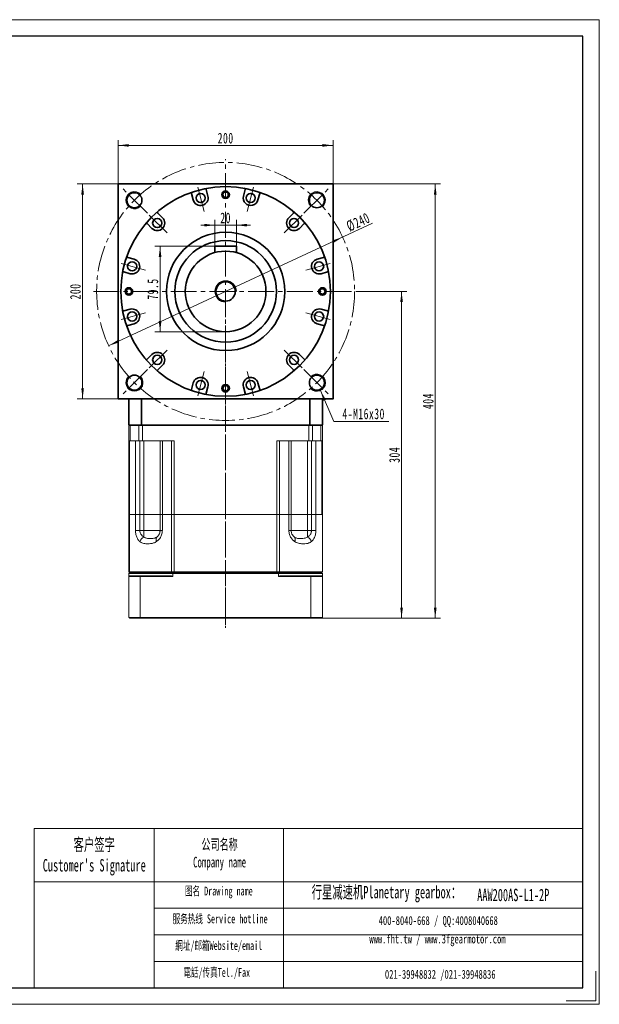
# Model space of a CAD drawing. Header units: millimetres. Extents: x 1957 to 3252, y -88 to 853.
# Tile 3 of 3: x 2713 to 3252, y -88 to 828. Entities that reach past the tile are written whole.
import ezdxf

# ---------------------------------------------------------------- set-up
doc = ezdxf.new("R2010")
doc.units = ezdxf.units.MM
doc.header["$LTSCALE"] = 2
doc.linetypes.add('CENTER', pattern=[10.16, 6.35, -1.27, 1.27, -1.27])
doc.linetypes.add('点画线', pattern=[18, 12, -2, 2, -2])
doc.layers.get('0').update_dxf_attribs({"lineweight": 18})
for name, color, linetype, lineweight in [('3中心线层', 1, 'CENTER', 18), ('7标注层', 4, 'Continuous', 18), ('SLD-0', 7, 'Continuous', 18), ('中心线层', 1, '点画线', 18), ('图框_外框线', 7, 'Continuous', 18), ('尺寸线层', 3, 'Continuous', 18), ('粗实线层', 7, 'Continuous', 35)]:
    doc.layers.add(name, color=color, linetype=linetype, lineweight=lineweight)
doc.styles.add('SLDTEXTSTYLE4', font='txt', dxfattribs={"width": 0.611111})
doc.styles.get("Standard").update_dxf_attribs({"font": 'txt', "width": 0.707})
doc.styles.add('标准', font='txt', dxfattribs={"width": 0.667})
doc.dimstyles.new('a4-1-1.5', dxfattribs={"dimtxt": 4.5, "dimasz": 4.5, "dimexe": 2.25, "dimexo": 0, "dimgap": 0.75, "dimtad": 1, "dimdec": 3, "dimdsep": 46, "dimtxsty": '标准', "dimblk": '_CAXARROW', "dimcen": 0, "dimdle": 9, "dimazin": 2, "dimtfac": 0.707107, "dimtdec": 3, "dimtix": 1, "dimtmove": 2, "dimatfit": 3, "dimfxl": 0, "dimfrac": 2, "dimtolj": 1, "dimarcsym": 0})

# ---------------------------------------------------------------- blocks, each defined once
blk = doc.blocks.new('*X23')
at = {"layer": '尺寸线层', "linetype": 'Continuous'}
for points in [[(2804.32, 711.03), (2814.22, 712.27), (2814.22, 709.79)], [(3004.32, 711.03), (2994.42, 712.27), (2994.42, 709.79)]]:
    blk.add_hatch(color=0, dxfattribs=at).paths.add_polyline_path(points, flags=0)
at = {"layer": '尺寸线层', "color": 0, "linetype": 'Continuous'}
for p, q in [((2804.32, 675.17), (2804.32, 715.98)), ((3004.32, 675.17), (3004.32, 715.98)), ((2804.32, 711.03), (3004.32, 711.03))]:
    blk.add_line(p, q, dxfattribs=at)
at = {"layer": '尺寸线层', "color": 0, "insert": (2904.32, 717.73), "char_height": 9.9, "width": 30.9812, "attachment_point": 5, "line_spacing_factor": 1.15057, "style": '标准'}
blk.add_mtext('\\T1.1;200', dxfattribs=at)
blk = doc.blocks.new('_CAXARROW')
blk.add_hatch(color=0).paths.add_polyline_path([(0, 0), (-1, 0.125), (-1, -0.125)], flags=0)
blk = doc.blocks.new('*X24')
at = {"layer": '尺寸线层', "linetype": 'Continuous'}
for points in [[(2771.27, 675.17), (2770.04, 665.27), (2772.51, 665.27)], [(2771.27, 475.17), (2770.04, 485.07), (2772.51, 485.07)]]:
    blk.add_hatch(color=0, dxfattribs=at).paths.add_polyline_path(points, flags=0)
at = {"layer": '尺寸线层', "color": 0, "linetype": 'Continuous'}
for p, q in [((2804.32, 675.17), (2766.32, 675.17)), ((2771.27, 475.17), (2771.27, 675.17)), ((2804.32, 475.17), (2766.32, 475.17))]:
    blk.add_line(p, q, dxfattribs=at)
at = {"layer": '尺寸线层', "color": 0, "insert": (2764.57, 575.17), "char_height": 9.9, "width": 30.9812, "attachment_point": 5, "rotation": 90, "line_spacing_factor": 1.15057, "style": '标准'}
blk.add_mtext('\\T1.1;200', dxfattribs=at)
blk = doc.blocks.new('*X25')
at = {"layer": '尺寸线层', "linetype": 'Continuous'}
for points in [[(3013.17, 625.7), (3004.71, 620.41), (3003.67, 622.66)], [(2795.48, 524.65), (2804.98, 527.69), (2803.94, 529.94)]]:
    blk.add_hatch(color=0, dxfattribs=at).paths.add_polyline_path(points, flags=0)
at = {"layer": '尺寸线层', "color": 0, "linetype": 'Continuous'}
blk.add_line((3040.83, 638.54), (2795.48, 524.65), dxfattribs=at)
at = {"layer": '尺寸线层', "color": 0, "insert": (3027.65, 639.64), "char_height": 9.9, "width": 45.9483, "attachment_point": 5, "rotation": 24.90217, "line_spacing_factor": 1.15057, "style": '标准'}
blk.add_mtext('\\T1.1;%%C240', dxfattribs=at)
blk = doc.blocks.new('*X26')
at = {"layer": '尺寸线层', "linetype": 'Continuous'}
blk.add_hatch(color=0, dxfattribs=at).paths.add_polyline_path([(-15.45, 28.83), (-10.39, 20.23), (-12.66, 19.25)], flags=0)
at = {"layer": '尺寸线层', "color": 0, "linetype": 'Continuous'}
blk.add_line((-15.45, 28.83), (-3, 0), dxfattribs=at)
at = {"layer": '尺寸线层', "color": 0}
for p, q in [((-3, 0), (0, 0)), ((0, 0), (48.26, 0)), ((0, 0), (0, 0))]:
    blk.add_line(p, q, dxfattribs=at)
at = {"layer": '尺寸线层', "color": 0, "insert": (4.95, 1.98), "char_height": 9.9, "width": 86.6109, "attachment_point": 7, "line_spacing_factor": 1.15057, "style": '标准'}
blk.add_mtext('\\T1.1;4-M16x30', dxfattribs=at)
blk = doc.blocks.new('*X34')
at = {"layer": '尺寸线层', "linetype": 'Continuous'}
for points in [[(2843.35, 617.17), (2844.59, 607.27), (2842.12, 607.27)], [(2843.35, 537.67), (2844.59, 547.57), (2842.12, 547.57)]]:
    blk.add_hatch(color=0, dxfattribs=at).paths.add_polyline_path(points, flags=0)
at = {"layer": '尺寸线层', "color": 0, "linetype": 'Continuous'}
for p, q in [((2894.32, 617.17), (2838.4, 617.17)), ((2843.35, 617.17), (2843.35, 537.67)), ((2904.32, 537.67), (2838.4, 537.67))]:
    blk.add_line(p, q, dxfattribs=at)
at = {"layer": '尺寸线层', "color": 0, "insert": (2836.65, 577.42), "char_height": 9.9, "width": 36.7278, "attachment_point": 5, "rotation": 90, "line_spacing_factor": 1.15057, "style": '标准'}
blk.add_mtext('\\T1.1;79.5', dxfattribs=at)
blk = doc.blocks.new('*X35')
at = {"layer": '尺寸线层', "linetype": 'Continuous'}
for points in [[(2894.32, 636.83), (2884.42, 635.59), (2884.42, 638.07)], [(2914.32, 636.83), (2924.22, 635.59), (2924.22, 638.07)]]:
    blk.add_hatch(color=0, dxfattribs=at).paths.add_polyline_path(points, flags=0)
at = {"layer": '尺寸线层', "color": 0, "linetype": 'Continuous'}
for p, q in [((2894.32, 617.07), (2894.32, 641.78)), ((2914.32, 617.07), (2914.32, 641.78)), ((2927.52, 636.83), (2881.12, 636.83))]:
    blk.add_line(p, q, dxfattribs=at)
at = {"layer": '尺寸线层', "color": 0, "insert": (2904.32, 643.53), "char_height": 9.9, "width": 19.9096, "attachment_point": 5, "line_spacing_factor": 1.15057, "style": '标准'}
blk.add_mtext('\\T1.1;20', dxfattribs=at)
blk = doc.blocks.new('*X41')
at = {"layer": '尺寸线层', "linetype": 'Continuous'}
for points in [[(3099.3, 675.17), (3098.06, 665.27), (3100.53, 665.27)], [(3099.3, 271.17), (3098.06, 281.07), (3100.53, 281.07)]]:
    blk.add_hatch(color=0, dxfattribs=at).paths.add_polyline_path(points, flags=0)
at = {"layer": '尺寸线层', "color": 0, "linetype": 'Continuous'}
for p, q in [((3004.32, 675.17), (3104.25, 675.17)), ((3099.3, 271.17), (3099.3, 675.17)), ((2993.52, 271.17), (3104.25, 271.17))]:
    blk.add_line(p, q, dxfattribs=at)
at = {"layer": '尺寸线层', "color": 0, "insert": (3092.78, 473.17), "char_height": 9.9, "width": 28.7317, "attachment_point": 5, "rotation": 90, "line_spacing_factor": 1.15057, "style": '标准'}
blk.add_mtext('\\T1.1;404', dxfattribs=at)
blk = doc.blocks.new('*X42')
at = {"layer": '尺寸线层', "linetype": 'Continuous'}
for points in [[(3067.97, 575.17), (3069.21, 565.27), (3066.74, 565.27)], [(3067.97, 271.17), (3069.21, 281.07), (3066.74, 281.07)]]:
    blk.add_hatch(color=0, dxfattribs=at).paths.add_polyline_path(points, flags=0)
at = {"layer": '尺寸线层', "color": 0, "linetype": 'Continuous'}
for p, q in [((3027.32, 575.17), (3072.92, 575.17)), ((3067.97, 575.17), (3067.97, 271.17)), ((2993.52, 271.17), (3072.92, 271.17))]:
    blk.add_line(p, q, dxfattribs=at)
at = {"layer": '尺寸线层', "color": 0, "insert": (3061.46, 423.17), "char_height": 9.9, "width": 28.2915, "attachment_point": 5, "rotation": 90, "line_spacing_factor": 1.15057, "style": '标准'}
blk.add_mtext('\\T1.1;304', dxfattribs=at)

msp = doc.modelspace()

# ---------------------------------------------------------------- linework, layer by layer
at = {"color": 7, "linetype": 'Continuous', "lineweight": 15}
for p, q in [((2815.1241, 451.175), (2814.3241, 450.375)), ((2815.6285, 450.375), (2814.3241, 450.375)), ((2814.3241, 436.175), (2814.3241, 450.375)), ((2815.1241, 451.175), (2816.2198, 451.175)), ((2815.6285, 450.375), (2816.2198, 451.175)), ((2823.4966, 450.375), (2815.6285, 450.375)), ((2815.6285, 450.375), (2815.6285, 436.175)), ((2816.2198, 451.175), (2824.0355, 451.175)), ((2823.4966, 450.375), (2824.0355, 451.175)), ((2823.4966, 436.175), (2823.4966, 450.375)), ((2826.8645, 450.375), (2823.4966, 450.375)), ((2824.0355, 451.175), (2826.8645, 451.175)), ((2826.8645, 450.375), (2826.8645, 451.175)), ((2826.8645, 451.175), (2981.7838, 451.175)), ((2826.8645, 450.375), (2826.8645, 436.175)), ((2981.7838, 450.375), (2826.8645, 450.375)), ((2981.7838, 450.375), (2981.7838, 451.175)), ((2981.7838, 451.175), (2984.6127, 451.175)), ((2981.7838, 436.175), (2981.7838, 450.375)), ((2985.1516, 450.375), (2981.7838, 450.375)), ((2985.1516, 450.375), (2984.6127, 451.175)), ((2984.6127, 451.175), (2992.4285, 451.175)), ((2985.1516, 450.375), (2985.1516, 436.175)), ((2993.0198, 450.375), (2985.1516, 450.375)), ((2993.0198, 450.375), (2992.4285, 451.175)), ((2992.4285, 451.175), (2993.5241, 451.175)), ((2993.0198, 436.175), (2993.0198, 450.375)), ((2994.3241, 450.375), (2993.0198, 450.375)), ((2994.3241, 450.375), (2993.5241, 451.175)), ((2994.3241, 450.375), (2994.3241, 436.175)), ((2815.6285, 436.175), (2814.3241, 436.175)), ((2814.3241, 367.675), (2814.3241, 436.175)), ((2814.9651, 436.175), (2814.9651, 367.675)), ((2815.6285, 436.175), (2823.4966, 436.175)), ((2820.4276, 367.675), (2820.4276, 436.175)), ((2826.8645, 436.175), (2823.4966, 436.175)), ((2824.5201, 436.175), (2824.5201, 367.675)), ((2856.5617, 436.175), (2826.8645, 436.175)), ((2828.3101, 436.175), (2828.3101, 367.675)), ((2843.3101, 367.675), (2843.3101, 436.175)), ((2845.4376, 436.175), (2845.4376, 367.675)), ((2854.1123, 367.675), (2854.1123, 436.175)), ((2856.5617, 436.175), (2856.5617, 367.675)), ((2981.7838, 436.175), (2952.0866, 436.175)), ((2952.0866, 367.675), (2952.0866, 436.175)), ((2954.5359, 436.175), (2954.5359, 367.675)), ((2963.2106, 367.675), (2963.2106, 436.175)), ((2965.3381, 436.175), (2965.3381, 367.675)), ((2980.3381, 436.175), (2980.3381, 367.675)), ((2985.1516, 436.175), (2981.7838, 436.175)), ((2984.1282, 367.675), (2984.1282, 436.175)), ((2985.1516, 436.175), (2993.0198, 436.175)), ((2988.2207, 436.175), (2988.2207, 367.675)), ((2994.3241, 436.175), (2993.0198, 436.175)), ((2993.6831, 367.675), (2993.6831, 436.175)), ((2994.3241, 436.175), (2994.3241, 367.675)), ((2814.3241, 314.475), (2814.3241, 367.675)), ((2814.3241, 367.675), (2814.9651, 367.675)), ((2814.9651, 367.675), (2814.3241, 367.675)), ((2814.9651, 367.675), (2814.9651, 314.475)), ((2814.9651, 367.675), (2820.4276, 367.675)), ((2820.4276, 367.675), (2814.9651, 367.675)), ((2820.4276, 352.675), (2820.4276, 367.675)), ((2820.4276, 367.675), (2824.5201, 367.675)), ((2824.5201, 367.675), (2820.4276, 367.675)), ((2824.5201, 367.675), (2824.5201, 352.675)), ((2828.3101, 367.675), (2824.5201, 367.675)), ((2824.5201, 367.675), (2828.3101, 367.675)), ((2828.3101, 352.675), (2828.3101, 367.675)), ((2843.3101, 367.675), (2828.3101, 367.675)), ((2828.3101, 367.675), (2843.3101, 367.675)), ((2843.3101, 352.675), (2843.3101, 367.675)), ((2843.3101, 367.675), (2845.4376, 367.675)), ((2845.4376, 367.675), (2843.3101, 367.675)), ((2845.4376, 367.675), (2845.4376, 352.675)), ((2845.4376, 367.675), (2854.1123, 367.675)), ((2854.1123, 367.675), (2845.4376, 367.675)), ((2854.1123, 314.475), (2854.1123, 367.675)), ((2854.1123, 367.675), (2856.5617, 367.675)), ((2856.5617, 367.675), (2854.1123, 367.675)), ((2856.5617, 367.675), (2856.5617, 314.475)), ((2856.5617, 367.675), (2952.0866, 367.675)), ((2952.0866, 367.675), (2856.5617, 367.675)), ((2952.0866, 314.475), (2952.0866, 367.675)), ((2952.0866, 367.675), (2954.5359, 367.675)), ((2954.5359, 367.675), (2952.0866, 367.675)), ((2954.5359, 367.675), (2954.5359, 314.475)), ((2954.5359, 367.675), (2963.2106, 367.675)), ((2963.2106, 367.675), (2954.5359, 367.675)), ((2963.2106, 352.675), (2963.2106, 367.675)), ((2963.2106, 367.675), (2965.3381, 367.675)), ((2965.3381, 367.675), (2963.2106, 367.675)), ((2965.3381, 367.675), (2965.3381, 352.675)), ((2980.3381, 367.675), (2965.3381, 367.675)), ((2965.3381, 367.675), (2980.3381, 367.675)), ((2980.3381, 352.675), (2980.3381, 367.675)), ((2984.1282, 367.675), (2980.3381, 367.675)), ((2980.3381, 367.675), (2984.1282, 367.675)), ((2984.1282, 352.675), (2984.1282, 367.675)), ((2984.1282, 367.675), (2988.2207, 367.675)), ((2988.2207, 367.675), (2984.1282, 367.675)), ((2988.2207, 367.675), (2988.2207, 352.675)), ((2988.2207, 367.675), (2994.3241, 367.675)), ((2993.6831, 367.675), (2988.2207, 367.675)), ((2994.3241, 314.475), (2994.3241, 367.675)), ((2820.4276, 352.675), (2824.5201, 352.675)), ((2824.5201, 352.675), (2828.3101, 352.675)), ((2828.3101, 352.675), (2843.3101, 352.675)), ((2828.3101, 352.675), (2828.3101, 346.6551)), ((2845.4376, 352.675), (2843.3101, 352.675)), ((2963.2106, 352.675), (2965.3381, 352.675)), ((2965.3381, 352.675), (2980.3381, 352.675)), ((2980.3381, 352.675), (2980.3381, 346.6551)), ((2980.3381, 352.675), (2984.1282, 352.675)), ((2988.2207, 352.675), (2984.1282, 352.675)), ((2814.3241, 314.475), (2814.9651, 314.475)), ((2814.3241, 314.475), (2815.1241, 313.675)), ((2814.3241, 312.875), (2814.3241, 309.875)), ((2855.2706, 312.875), (2814.3241, 312.875)), ((2814.9651, 314.475), (2854.1123, 314.475)), ((2814.9651, 314.475), (2815.6626, 313.675)), ((2815.1241, 313.675), (2855.4749, 313.675)), ((2854.5042, 313.675), (2815.6626, 313.675)), ((2854.1123, 314.475), (2856.5617, 314.475)), ((2854.1123, 314.475), (2854.5042, 313.675)), ((2855.2706, 309.875), (2855.2706, 312.875)), ((2953.3777, 312.875), (2855.2706, 312.875)), ((2855.4749, 313.675), (2953.1734, 313.675)), ((2856.5617, 314.475), (2952.0866, 314.475)), ((2856.5617, 314.475), (2856.5617, 313.675)), ((2952.0866, 313.675), (2856.5617, 313.675)), ((2952.0866, 314.475), (2954.5359, 314.475)), ((2952.0866, 313.675), (2952.0866, 314.475)), ((2953.1734, 313.675), (2993.5241, 313.675)), ((2953.3777, 312.875), (2953.3777, 309.875)), ((2994.3241, 312.875), (2953.3777, 312.875)), ((2954.144, 313.675), (2954.5359, 314.475)), ((2993.5241, 313.675), (2954.144, 313.675)), ((2954.5359, 314.475), (2994.3241, 314.475)), ((2994.3241, 309.875), (2994.3241, 312.875)), ((2814.3241, 309.875), (2814.3241, 271.975)), ((2824.9516, 309.875), (2814.3241, 309.875)), ((2815.1241, 310.675), (2825.2545, 310.675)), ((2824.9516, 271.975), (2824.9516, 309.875)), ((2855.2706, 309.875), (2824.9516, 309.875)), ((2825.2545, 310.675), (2853.8305, 310.675)), ((2983.6967, 309.875), (2953.3777, 309.875)), ((2954.8178, 310.675), (2983.3937, 310.675)), ((2983.3937, 310.675), (2993.5241, 310.675)), ((2983.6967, 309.875), (2983.6967, 271.975)), ((2994.3241, 309.875), (2983.6967, 309.875)), ((2994.3241, 271.975), (2994.3241, 309.875)), ((2814.3241, 271.975), (2824.9516, 271.975)), ((2825.2545, 271.175), (2815.1241, 271.175)), ((2824.9516, 271.975), (2983.6967, 271.975)), ((2983.3937, 271.175), (2825.2545, 271.175)), ((2993.5241, 271.175), (2983.3937, 271.175)), ((2983.6967, 271.975), (2994.3241, 271.975))]:
    msp.add_line(p, q, dxfattribs=at)
for p, q in [((2994.3241, 451.175), (2814.3241, 451.175)), ((2837.7682, 75.5253), (2837.7682, -72.5204))]:
    msp.add_line(p, q)
for centre, radius, start, end in [((2830.9676, 340.174), 7.0047, 112.2952665, 159.3718253), ((2842.9082, 344.5483), 3.3657, 141.2467564, 214.5020006), ((2965.74, 344.5483), 3.3657, 325.4979994, 38.7532436), ((2977.6807, 340.174), 7.0047, 20.6281747, 67.7047335), ((2904.3241, 399.875), 102.5, 240.4869949, 241.4078774), ((2904.3241, 399.875), 102.5, 298.5921226, 299.5130051)]:
    msp.add_arc(centre, radius, start, end, dxfattribs=at)
for points, knots in [([(2824.412, 342.6418), (2824.157, 342.8808), (2823.5509, 343.4487), (2822.6938, 344.546), (2821.8897, 345.9183), (2821.25, 347.452), (2820.7837, 349.0981), (2820.4857, 350.8583), (2820.4469, 352.0695), (2820.4276, 352.675)], [0, 0, 0, 0, 1.25141625, 2.97427121, 4.69583669, 6.30778862, 7.91856099, 9.5177262, 11.11631517, 11.11631517, 11.11631517, 11.11631517]), ([(2824.5201, 352.675), (2824.5703, 352.0455), (2824.6289, 351.3103), (2825.0845, 349.9293), (2825.9056, 348.4855), (2827.1917, 347.3177), (2828.0688, 346.798), (2828.3101, 346.6551)], [0, 0, 0, 0, 1.7180794, 2.00681349, 4.12606595, 6.54573143, 7.46399079, 7.46399079, 7.46399079, 7.46399079]), ([(2845.4376, 352.675), (2845.431, 352.3786), (2845.4093, 351.4138), (2845.1355, 349.8004), (2844.5126, 347.9282), (2843.6108, 346.2356), (2842.2148, 344.3192), (2840.9495, 343.299), (2840.1345, 342.6418)], [0, 0, 0, 0, 0.83100156, 2.70515334, 4.58063208, 6.47071414, 8.36263912, 11.78658051, 11.78658051, 11.78658051, 11.78658051]), ([(2840.2835, 346.6551), (2840.7433, 347.0419), (2841.4416, 347.6293), (2842.2547, 348.7889), (2842.8435, 349.9411), (2843.1795, 351.1121), (2843.2979, 352.0942), (2843.3064, 352.497), (2843.3101, 352.675)], [0, 0, 0, 0, 2.17534723, 3.30338679, 4.42914988, 5.95037081, 6.52705842, 6.98357783, 6.98357783, 6.98357783, 6.98357783]), ([(2968.5137, 342.6418), (2968.1939, 342.8808), (2967.4337, 343.4487), (2966.3189, 344.546), (2965.2449, 345.9183), (2964.3676, 347.452), (2963.7159, 349.0981), (2963.2938, 350.8583), (2963.2383, 352.0695), (2963.2106, 352.675)], [0, 0, 0, 0, 1.32730253, 3.15463196, 4.98059372, 6.69029493, 8.39874505, 10.09488414, 11.79041206, 11.79041206, 11.79041206, 11.79041206]), ([(2965.3381, 352.675), (2965.3812, 352.0455), (2965.4315, 351.3103), (2965.8166, 349.9293), (2966.5012, 348.4855), (2967.523, 347.3177), (2968.1831, 346.798), (2968.3647, 346.6551)], [0, 0, 0, 0, 1.60705195, 1.87712717, 3.85942717, 6.1227266, 6.98164529, 6.98164529, 6.98164529, 6.98164529]), ([(2980.3381, 346.6551), (2980.9426, 347.0419), (2981.8606, 347.6293), (2982.8663, 348.7889), (2983.5795, 349.9411), (2983.9751, 351.1121), (2984.1138, 352.0942), (2984.1238, 352.497), (2984.1282, 352.675)], [0, 0, 0, 0, 2.3258383, 3.53191591, 4.73555957, 6.36201895, 6.97860195, 7.46670349, 7.46670349, 7.46670349, 7.46670349]), ([(2988.2207, 352.675), (2988.216, 352.3786), (2988.2007, 351.4138), (2988.0086, 349.8004), (2987.5657, 347.9282), (2986.9106, 346.2356), (2985.8759, 344.3192), (2984.8786, 343.299), (2984.2363, 342.6418)], [0, 0, 0, 0, 0.78341873, 2.55025728, 4.31834682, 6.10020348, 7.88379756, 11.11168535, 11.11168535, 11.11168535, 11.11168535]), ([(2840.1345, 342.6418), (2839.6693, 342.344), (2838.7384, 341.7483), (2836.8513, 340.9917), (2834.5201, 340.5014), (2832.1037, 340.4004), (2830.0284, 340.467), (2828.2355, 340.712), (2826.4889, 341.2507), (2825.2151, 341.9662), (2824.5596, 342.5176), (2824.412, 342.6418)], [0, 0, 0, 0, 1.45520559, 2.91154067, 5.61681055, 8.32949888, 10.21171253, 12.09272918, 14.08851505, 16.08034811, 16.65956975, 16.65956975, 16.65956975, 16.65956975]), ([(2828.3101, 346.6551), (2828.4236, 346.5804), (2828.958, 346.2285), (2830.0201, 345.7948), (2832.0884, 345.3763), (2834.4172, 345.2949), (2836.7093, 345.3796), (2838.5387, 345.6288), (2839.723, 346.3254), (2840.2835, 346.6551)], [0, 0, 0, 0, 0.37086152, 1.74660437, 3.15894507, 6.23308277, 8.36767356, 10.52459019, 12.4631246, 12.4631246, 12.4631246, 12.4631246]), ([(2968.3647, 346.6551), (2968.4698, 346.5804), (2968.9648, 346.2285), (2969.8905, 345.7948), (2971.6019, 345.3763), (2973.6202, 345.2949), (2976.1396, 345.3796), (2978.3924, 345.6288), (2979.713, 346.3254), (2980.3381, 346.6551)], [0, 0, 0, 0, 0.37081941, 1.74640602, 3.15858632, 6.2323749, 8.36672328, 10.52339495, 12.46170921, 12.46170921, 12.46170921, 12.46170921]), ([(2984.2363, 342.6418), (2983.8586, 342.344), (2983.1031, 341.7483), (2981.501, 340.9917), (2979.4111, 340.5014), (2977.0833, 340.4004), (2974.9539, 340.467), (2973.0205, 340.712), (2971.0328, 341.2507), (2969.5093, 341.9662), (2968.6968, 342.5176), (2968.5137, 342.6418)], [0, 0, 0, 0, 1.45519647, 2.91152242, 5.61677535, 8.32944667, 10.21164853, 12.09265338, 14.08842675, 16.08024732, 16.65946534, 16.65946534, 16.65946534, 16.65946534])]:
    msp.add_open_spline(points, degree=3, knots=knots, dxfattribs=at)
for points in [[(2814.3241, 312.875), (2815.1241, 313.675)], [(2855.2706, 312.875), (2855.4749, 313.675)], [(2953.1734, 313.675), (2953.3777, 312.875)], [(2993.5241, 313.675), (2994.3241, 314.475)], [(2993.5241, 313.675), (2994.3241, 312.875)], [(2815.1241, 310.675), (2814.3241, 309.875)], [(2825.2545, 310.675), (2824.9516, 309.875)], [(2983.6967, 309.875), (2983.3937, 310.675)], [(2994.3241, 309.875), (2993.5241, 310.675)], [(2814.3241, 271.975), (2815.1241, 271.175)], [(2825.2545, 271.175), (2824.9516, 271.975)], [(2983.3937, 271.175), (2983.6967, 271.975)], [(2993.5241, 271.175), (2994.3241, 271.975)]]:
    msp.add_open_spline(points, degree=1, dxfattribs=at)
at = {"layer": '3中心线层'}
msp.add_line((2904.3241, 563.9761), (2904.3241, 262.3062), dxfattribs=at)
at = {"layer": '7标注层', "color": 0}
msp.add_line((2726.0908, 75.5253), (2726.0908, -72.4951), dxfattribs=at)
at = {"layer": '中心线层'}
for p, q in [((2904.3241, 265.1746), (2904.3241, 698.175)), ((2831.6397, 647.8594), (2808.2676, 671.2314)), ((2878.3128, 672.2505), (2884.3728, 649.6345)), ((2930.3354, 672.2505), (2924.2755, 649.6345)), ((2977.0085, 647.8594), (3000.3806, 671.2314)), ((2833.2599, 646.2392), (2849.816, 629.6831)), ((2975.3884, 646.2392), (2958.8323, 629.6831)), ((2807.2486, 601.1863), (2829.8646, 595.1263)), ((3001.3997, 601.1863), (2978.7836, 595.1263)), ((2781.3241, 575.175), (3027.3241, 575.175)), ((2807.2486, 549.1636), (2829.8646, 555.2236)), ((3001.3997, 549.1636), (2978.7836, 555.2236)), ((2833.2599, 504.1107), (2849.816, 520.6668)), ((2975.3884, 504.1107), (2958.8323, 520.6668)), ((2831.6397, 502.4906), (2808.2676, 479.1185)), ((2878.3128, 478.0994), (2884.3728, 500.7154)), ((2930.3354, 478.0994), (2924.2755, 500.7154)), ((2977.0085, 502.4906), (3000.3806, 479.1185))]:
    msp.add_line(p, q, dxfattribs=at)
msp.add_circle((2904.3241, 575.175), 120, dxfattribs=at)
at = {"layer": '图框_外框线'}
for p, q in [((2726.0908, 75.5253), (2837.7682, 75.5253)), ((2837.7682, 75.5253), (2837.7682, -72.4951)), ((2837.7682, 75.5253), (3236.4886, 75.5253)), ((2958.0931, 75.5253), (2958.0931, -72.4951)), ((2726.0908, 26.1308), (2837.7682, 26.1308)), ((2837.7682, 26.1308), (3236.4886, 26.1308)), ((2837.7682, 1.4335), (3236.4886, 1.4335)), ((2837.7682, -23.2637), (3236.4886, -23.2637)), ((2837.7682, -47.961), (3236.4886, -47.961))]:
    msp.add_line(p, q, dxfattribs=at)
at = {"layer": '图框_外框线', "color": 3}
msp.add_lwpolyline([(1956.7332, -87.9138), (3251.9073, -87.9138), (3251.9073, 827.9593), (1956.7332, 827.9593)], close=True, dxfattribs=at)
at = {"layer": '图框_外框线', "color": 3, "lineweight": 25}
msp.add_lwpolyline([(2033.8269, -72.4951), (3236.4886, -72.4951), (3236.4886, 812.5406), (2033.8269, 812.5406)], close=True, dxfattribs=at)
at = {"layer": '图框_外框线', "color": 3}
msp.add_lwpolyline([(3248.8236, -57.0764), (3248.8236, -84.8301), (3221.0699, -84.8301)], dxfattribs=at)
at = {"layer": '粗实线层'}
for p, q in [((2887.7919, 663.92), (2886.1955, 669.8777)), ((2920.8564, 663.92), (2922.4527, 669.8777)), ((2874.2689, 660.2965), (2872.6726, 666.2542)), ((2934.3793, 660.2965), (2935.9757, 666.2542)), ((2845.6343, 643.7643), (2841.2729, 648.1256)), ((2963.014, 643.7643), (2967.3753, 648.1256)), ((2835.7348, 633.8648), (2831.3735, 638.2261)), ((2972.9135, 633.8648), (2977.2748, 638.2261)), ((2914.3241, 617.175), (2894.3241, 617.175)), ((2894.3241, 617.175), (2894.3241, 611.317)), ((2914.3241, 617.175), (2914.3241, 611.317)), ((2819.2025, 605.2301), (2813.2449, 606.8265)), ((2989.4457, 605.2301), (2995.4034, 606.8265)), ((2815.5791, 591.7072), (2809.6214, 593.3035)), ((2993.0692, 591.7072), (2999.0268, 593.3035)), ((2815.5791, 558.6427), (2809.6214, 557.0464)), ((2993.0692, 558.6427), (2999.0268, 557.0464)), ((2819.2025, 545.1198), (2813.2449, 543.5234)), ((2989.4457, 545.1198), (2995.4034, 543.5234)), ((2835.7348, 516.4851), (2831.3735, 512.1238)), ((2972.9135, 516.4851), (2977.2748, 512.1238)), ((2845.6343, 506.5856), (2841.2729, 502.2243)), ((2963.014, 506.5856), (2967.3753, 502.2243)), ((2874.2689, 490.0534), (2872.6726, 484.0957)), ((2887.7919, 486.4299), (2886.1955, 480.4722)), ((2920.8564, 486.4299), (2922.4527, 480.4722)), ((2934.3793, 490.0534), (2935.9757, 484.0957)), ((2814.3241, 475.175), (2814.3241, 451.175)), ((2826.0346, 451.175), (2826.0346, 475.175)), ((2982.6137, 451.175), (2982.6137, 475.175)), ((2994.3241, 451.175), (2994.3241, 475.175))]:
    msp.add_line(p, q, dxfattribs=at)
msp.add_lwpolyline([(2804.3241, 475.175), (2804.3241, 675.175), (3004.3241, 675.175), (3004.3241, 475.175)], close=True, dxfattribs=at)
for centre, radius in [((2904.3241, 575.175), 97.5), ((2904.3241, 665.175), 3.5), ((2819.4713, 660.0278), 7), ((2881.0304, 662.1083), 4.25), ((2904.3241, 665.175), 2.5), ((2927.6178, 662.1083), 4.25), ((2989.1769, 660.0278), 7), ((2840.6845, 638.8146), 4.25), ((2967.9637, 638.8146), 4.25), ((2904.3241, 575.175), 55), ((2904.3241, 575.175), 47.25), ((2904.3241, 575.175), 37.5), ((2817.3908, 598.4687), 4.25), ((2991.2574, 598.4687), 4.25), ((2814.3241, 575.175), 3.5), ((2814.3241, 575.175), 2.5), ((2904.3241, 575.175), 9), ((2994.3241, 575.175), 3.5), ((2994.3241, 575.175), 2.5), ((2817.3908, 551.8812), 4.25), ((2991.2574, 551.8812), 4.25), ((2840.6845, 511.5353), 4.25), ((2967.9637, 511.5353), 4.25), ((2819.4713, 490.3221), 7), ((2989.1769, 490.3221), 7), ((2881.0304, 488.2416), 4.25), ((2904.3241, 485.175), 3.5), ((2904.3241, 485.175), 2.5), ((2927.6178, 488.2416), 4.25)]:
    msp.add_circle(centre, radius, dxfattribs=at)
for centre, radius, start, end in [((2887.1615, 670.1365), 1, 100.2447259, 194.9999606), ((2921.4868, 670.1365), 1, 345.0000394, 79.7552741), ((2871.7066, 665.9954), 1, 15.0000394, 109.7552741), ((2881.0304, 662.1083), 7, 195, 15), ((2927.6178, 662.1083), 7, 165, 345), ((2936.9416, 665.9954), 1, 70.2447259, 164.9999606), ((2840.6845, 638.8146), 7, 225, 45), ((2841.9801, 648.8327), 1, 130.2447259, 224.9999606), ((2967.9637, 638.8146), 7, 135, 315), ((2966.6682, 648.8327), 1, 315.0000394, 49.7552741), ((2830.6663, 637.519), 1, 45.0000394, 139.7552741), ((2977.9819, 637.519), 1, 40.2447259, 134.9999606), ((2813.5037, 607.7924), 1, 160.2447259, 254.9999606), ((2817.3908, 598.4687), 7, 255, 75), ((2991.2574, 598.4687), 7, 105, 285), ((2995.1445, 607.7924), 1, 285.0000394, 19.7552741), ((2809.3626, 592.3376), 1, 75.0000394, 169.7552741), ((2999.2857, 592.3376), 1, 10.2447259, 104.9999606), ((2817.3908, 551.8812), 7, 285, 105), ((2991.2574, 551.8812), 7, 75, 255), ((2809.3626, 558.0123), 1, 190.2447259, 284.9999606), ((2999.2857, 558.0123), 1, 255.0000394, 349.7552741), ((2813.5037, 542.5575), 1, 105.0000394, 199.7552741), ((2995.1445, 542.5575), 1, 340.2447259, 74.9999606), ((2840.6845, 511.5353), 7, 315, 135), ((2967.9637, 511.5353), 7, 45, 225), ((2830.6663, 512.8309), 1, 220.2447259, 314.9999606), ((2977.9819, 512.8309), 1, 225.0000394, 319.7552741), ((2841.9801, 501.5172), 1, 135.0000394, 229.7552741), ((2881.0304, 488.2416), 7, 345, 165), ((2927.6178, 488.2416), 7, 15, 195), ((2966.6682, 501.5172), 1, 310.2447259, 44.9999606), ((2871.7066, 484.3545), 1, 250.2447259, 344.9999606), ((2887.1615, 480.2134), 1, 165.0000394, 259.7552741), ((2921.4868, 480.2134), 1, 280.2447259, 14.9999606), ((2936.9416, 484.3545), 1, 195.0000394, 289.7552741)]:
    msp.add_arc(centre, radius, start, end, dxfattribs=at)
at = {"layer": '粗实线层', "lineweight": 18}
for centre, radius, start, end in [((2819.4713, 660.0278), 8, 43.0897868, 315), ((2904.3241, 665.175), 3, 358.4228528, 270), ((2989.1769, 660.0278), 8, 313.0897868, 225), ((2814.3241, 575.175), 3, 88.4228528, 360), ((2904.3241, 575.175), 10, 0, 270), ((2994.3241, 575.175), 3, 268.4228528, 180), ((2819.4713, 490.3221), 8, 133.0897868, 45), ((2989.1769, 490.3221), 8, 223.0897868, 135), ((2904.3241, 485.175), 3, 178.4228528, 90)]:
    msp.add_arc(centre, radius, start, end, dxfattribs=at)

# ---------------------------------------------------------------- block references
at = {"layer": '尺寸线层'}
msp.add_blockref('*X26', (3007.977, 454.2281), dxfattribs=at)

# ---------------------------------------------------------------- texts
at = {"layer": 'SLD-0', "color": 1, "attachment_point": 2, "style": 'SLDTEXTSTYLE4'}
for s, insert, char_height, width in [("{\\fSimSun|b1|i0|c134|p2;客户签字\\PCustomer's Signature}", (2782.122, 66.3872), 11.525393, 143.377076), ('{\\fSimSun|b1|i0|c134|p2;公司名称\\PCompany name}', (2898.6938, 65.7753), 9.878908, 127.901016), ('{\\fSimSun|b1|i0|c134|p2;图名 Drawing name}', (2898.0185, 21.5782), 8.232423, 105.281865), ('{\\fSimSun|b1|i0|c134|p2;  \\H1.1667x;行星减速机Planetary gearbox\\fSimSun|b0|i0|c134|p2;：}', (3049.7884, 22.2132), 9.878908, 155.371912), ('{\\fSimSun|b1|i0|c134|p2;AAW200AS-L1-2P}', (3171.8381, 19.5904), 11.525393, 83.875815), ('{\\fSimSun|b1|i0|c134|p2;服务热线 Service hotline}', (2899.1859, -4.3085), 8.232423, 117.294112), ('{\\fSimSun|b1|i0|c134|p2;網址/邮箱Website/email}', (2897.904, -29.1115), 8.232423, 122.09213), ('{\\fSimSun|b1|i0|c134|p2;電話/传真Tel./Fax}', (2896.0596, -54.1079), 8.232423, 123.560541)]:
    msp.add_mtext(s, dxfattribs=dict(at, insert=insert, char_height=char_height, width=width))
at = {"layer": 'SLD-0', "color": 1, "char_height": 8.232423, "attachment_point": 2}
for s, insert, width in [('{\\fSimSun|b1|i0|c134|p2;400-8040-668 / QQ:4008040668}', (3102.1183, -5.8815), 239.690379), ('{\\fSimSun|b1|i0|c134|p2;www.fht.tw / www.3fgearmotor.com }', (3101.3592, -23.0285), 239.960204), ('{\\fSimSun|b1|i0|c134|p2;021-39948832 /021-39948836 }', (3103.9542, -55.9078), 183.227768)]:
    msp.add_mtext(s, dxfattribs=dict(at, insert=insert, width=width))

# ---------------------------------------------------------------- dimensions: what is measured, and where the dimension line sits
at = {"layer": '尺寸线层'}
for base, p1, p2, angle, picture, middle in [((3004.3241, 711.0279), (2804.3241, 675.175), (3004.3241, 675.175), 0, '*X23', (2904.3241, 717.7298)), ((2771.2736, 675.175), (2804.3241, 475.175), (2804.3241, 675.175), 90, '*X24', (2764.5718, 575.175)), ((3099.2975, 675.175), (2993.5241, 271.175), (3004.3241, 675.175), 90, '*X41', (3092.78, 473.175)), ((2843.3543, 537.675), (2894.3241, 617.175), (2904.3241, 537.675), 270, '*X34', (2836.6524, 577.425)), ((3067.9736, 271.175), (3027.3241, 575.175), (2993.5241, 271.175), 90, '*X42', (3061.4561, 423.175))]:
    dim = msp.add_linear_dim(base=base, p1=p1, p2=p2, angle=angle, dimstyle='a4-1-1.5', override={"dimsah": 1, "dimtfill": 1, "dimtzin": 0}, dxfattribs=at)
    dim.commit()
    dim.dimension.update_dxf_attribs({"geometry": picture, "text_midpoint": middle, "dimtype": 160})
dim = msp.add_diameter_dim_2p(p1=(2795.4808, 524.6465), p2=(3013.1675, 625.7034), dimstyle='a4-1-1.5', override={"dimpost": '%%C<>', "dimsah": 1, "dimtfill": 1, "dimtzin": 0}, dxfattribs=at)
dim.commit()
dim.dimension.update_dxf_attribs({"geometry": '*X25', "text_midpoint": (3030.4094, 633.7076), "dimtype": 163})
dim = msp.add_linear_dim(base=(2894.3241, 636.8303), p1=(2914.3241, 617.075), p2=(2894.3241, 617.075), dimstyle='a4-1-1.5', override={"dimsah": 1, "dimtfac": 1, "dimtfill": 1, "dimtzin": 0}, dxfattribs=at)
dim.commit()
dim.dimension.update_dxf_attribs({"geometry": '*X35', "text_midpoint": (2904.3241, 643.5322), "dimtype": 160})

doc.saveas('drawing.dxf')
